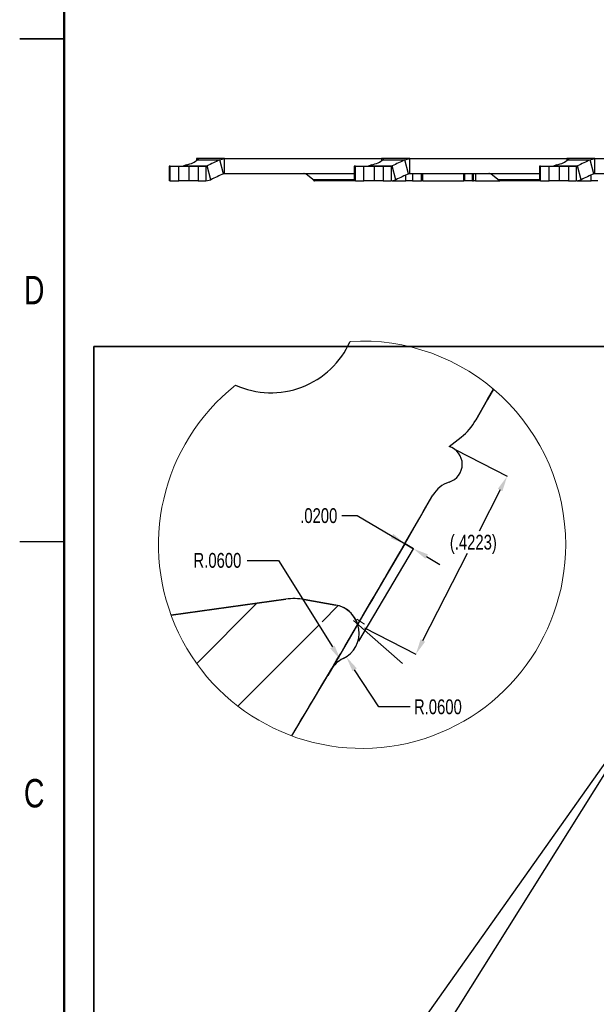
# Model space of a CAD drawing. Header units: inches. Extents: x -122 to 123, y -201 to 75.
# Tile 12 of 191: x -47.57 to -42.7, y 49.68 to 58. Entities that reach past the tile are written whole.
import ezdxf

# ---------------------------------------------------------------- set-up
doc = ezdxf.new("R2010")
doc.units = ezdxf.units.IN
doc.header["$MEASUREMENT"] = 0
doc.header["$PDSIZE"] = -1
doc.linetypes.add('CENTERX2', pattern=[0.8, 0.5, -0.1, 0.1, -0.1])
doc.layers.add('BOARDER_2', color=5, linetype='Continuous', lineweight=35)
doc.layers.add('DIMENSIONS', color=171, linetype='Continuous')
doc.styles.add('SLDTEXTSTYLE0', font='TXT', dxfattribs={"width": 0.75})
doc.dimstyles.new('SLDDIMSTYLE10', dxfattribs={"dimtxt": 0.125, "dimasz": 0.13, "dimexe": 0, "dimexo": 0.0625, "dimgap": 0.03125, "dimtad": 0, "dimtih": 1, "dimtoh": 1, "dimdec": 4, "dimlfac": 0.25, "dimrnd": 1e-09, "dimzin": 4, "dimdsep": 46, "dimtxsty": 'SLDTEXTSTYLE0', "dimsah": 1, "dimcen": 0, "dimadec": 0, "dimazin": 1, "dimtfac": 1, "dimtdec": 4, "dimtofl": 0, "dimtmove": 0, "dimatfit": 3, "dimfxl": 1, "dimfrac": 2, "dimtolj": 1, "dimtzin": 12, "dimarcsym": 0})
doc.dimstyles.new('SLDDIMSTYLE11', dxfattribs={"dimtxt": 0.125, "dimasz": 0.13, "dimexe": 0, "dimexo": 0.0625, "dimgap": 0.03125, "dimtad": 0, "dimtih": 1, "dimtoh": 1, "dimdec": 4, "dimlfac": 0.25, "dimrnd": 1e-09, "dimzin": 4, "dimdsep": 46, "dimtxsty": 'SLDTEXTSTYLE0', "dimsah": 1, "dimcen": 0.09, "dimadec": 0, "dimazin": 1, "dimtfac": 1, "dimtdec": 4, "dimtmove": 0, "dimatfit": 0, "dimfxl": 1, "dimfrac": 2, "dimtolj": 1, "dimtzin": 12, "dimarcsym": 0})
doc.dimstyles.new('SLDDIMSTYLE13', dxfattribs={"dimtxt": 0.125, "dimasz": 0.13, "dimexe": 0, "dimexo": 0.0625, "dimgap": 0.03125, "dimtad": 0, "dimtih": 1, "dimtoh": 1, "dimdec": 4, "dimlfac": 0.25, "dimrnd": 1e-09, "dimzin": 12, "dimdsep": 46, "dimtxsty": 'SLDTEXTSTYLE0', "dimsah": 1, "dimcen": 0.09, "dimadec": 0, "dimazin": 3, "dimtfac": 1, "dimtdec": 4, "dimtofl": 0, "dimtmove": 0, "dimatfit": 3, "dimfxl": 1, "dimfrac": 2, "dimtolj": 1, "dimtzin": 12, "dimarcsym": 0})
doc.dimstyles.new('SLDDIMSTYLE9', dxfattribs={"dimtxt": 0.18, "dimasz": 0.13, "dimexe": 0, "dimexo": 0.0625, "dimgap": 0, "dimtad": 0, "dimtih": 1, "dimtoh": 1, "dimdec": 0, "dimrnd": 1e-09, "dimzin": 0, "dimdsep": 46, "dimtxsty": 'Standard', "dimsah": 1, "dimcen": 0.09, "dimadec": 0, "dimazin": 0, "dimtfac": 0.13, "dimtdec": 0, "dimtofl": 0, "dimtmove": 0, "dimatfit": 3, "dimfxl": 1, "dimfrac": 2, "dimtolj": 1, "dimtzin": 0, "dimarcsym": 0})

# ---------------------------------------------------------------- blocks, each defined once
blk = doc.blocks.new('SW_HATCH_16')
at = {"color": 0, "linetype": 'Continuous', "lineweight": 18}
for p, q in [((0, 0), (-0.509, -0.509)), ((0.687, -0.0201), (0.5513, -0.1558)), ((0.5225, -0.1846), (-0.1615, -0.8686))]:
    blk.add_line(p, q, dxfattribs=at)
blk = doc.blocks.new('_D_40')
at = {"layer": 'Defpoints', "color": 0}
for p in [(-43.9417, 54.3948), (-44.7134, 52.892), (-44.2229, 52.6402), (-44.2229, 52.6402)]:
    blk.add_point(p, dxfattribs=at)
at = {"layer": 'DIMENSIONS', "color": 0, "lineweight": -2}
for p, q in [((-43.8861, 54.3663), (-43.4512, 54.1429)), ((-43.5106, 54.0273), (-43.6889, 53.6801)), ((-44.1636, 52.7558), (-43.7852, 53.4926)), ((-44.6578, 52.8635), (-44.2229, 52.6402))]:
    blk.add_line(p, q, dxfattribs=at)
at = {"layer": 'DIMENSIONS', "color": 0}
for points in [[(-43.4914, 54.0174), (-43.5299, 54.0372), (-43.4512, 54.1429)], [(-44.1828, 52.7657), (-44.1443, 52.7459), (-44.2229, 52.6402)]]:
    blk.add_solid(points, dxfattribs=at)
at = {"layer": 'DIMENSIONS', "color": 0, "insert": (-43.7371, 53.6488), "char_height": 0.125, "attachment_point": 2, "style": 'SLDTEXTSTYLE0'}
blk.add_mtext('\\A1;(.4223)', dxfattribs=at)
blk = doc.blocks.new('_D_41')
at = {"layer": 'Defpoints', "color": 0}
for p in [(-44.8594, 52.591), (-44.7327, 52.3871)]:
    blk.add_point(p, dxfattribs=at)
at = {"layer": 'DIMENSIONS', "color": 0, "lineweight": -2}
for p, q in [((-45.6489, 53.4329), (-45.3827, 53.4329)), ((-45.3827, 53.4329), (-44.928, 52.7014))]:
    blk.add_line(p, q, dxfattribs=at)
at = {"layer": 'DIMENSIONS', "color": 0}
blk.add_solid([(-44.9464, 52.6899), (-44.9096, 52.7128), (-44.8594, 52.591)], dxfattribs=at)
at = {"layer": 'DIMENSIONS', "color": 0, "insert": (-46.102, 53.4954), "char_height": 0.125, "attachment_point": 1, "style": 'SLDTEXTSTYLE0'}
blk.add_mtext('\\A1;R.0600', dxfattribs=at)
blk = doc.blocks.new('_D_42')
at = {"layer": 'Defpoints', "color": 0}
for p in [(-44.9421, 52.8191), (-44.8111, 52.618)]:
    blk.add_point(p, dxfattribs=at)
at = {"layer": 'DIMENSIONS', "color": 0, "lineweight": -2}
for p, q in [((-44.5363, 52.1962), (-44.7401, 52.509)), ((-44.27, 52.1962), (-44.5363, 52.1962))]:
    blk.add_line(p, q, dxfattribs=at)
at = {"layer": 'DIMENSIONS', "color": 0}
blk.add_solid([(-44.7219, 52.5209), (-44.7582, 52.4972), (-44.8111, 52.618)], dxfattribs=at)
at = {"layer": 'DIMENSIONS', "color": 0, "insert": (-44.2388, 52.2587), "char_height": 0.125, "attachment_point": 1, "style": 'SLDTEXTSTYLE0'}
blk.add_mtext('\\A1;R.0600', dxfattribs=at)
blk = doc.blocks.new('_D_43')
at = {"layer": 'Defpoints', "color": 0}
for p in [(-44.2436, 53.5311), (-44.2436, 53.5311), (-44.8042, 52.7378), (-44.7353, 52.6971)]:
    blk.add_point(p, dxfattribs=at)
at = {"layer": 'DIMENSIONS', "color": 0, "lineweight": -2}
for p, q in [((-44.8482, 53.8109), (-44.7182, 53.8109)), ((-44.7182, 53.8109), (-44.3125, 53.5717)), ((-44.7725, 52.7916), (-44.3125, 53.5717)), ((-44.3125, 53.5717), (-44.2436, 53.5311)), ((-44.2436, 53.5311), (-44.3125, 53.5717)), ((-44.7036, 52.751), (-44.2436, 53.5311)), ((-44.1316, 53.465), (-44.0196, 53.399))]:
    blk.add_line(p, q, dxfattribs=at)
at = {"layer": 'DIMENSIONS', "color": 0}
for points in [[(-44.4355, 53.6191), (-44.4135, 53.6564), (-44.3125, 53.5717)], [(-44.1206, 53.4837), (-44.1426, 53.4464), (-44.2436, 53.5311)]]:
    blk.add_solid(points, dxfattribs=at)
at = {"layer": 'DIMENSIONS', "color": 0, "insert": (-45.0435, 53.8734), "char_height": 0.125, "attachment_point": 2, "style": 'SLDTEXTSTYLE0'}
blk.add_mtext('\\A1;.0200', dxfattribs=at)

msp = doc.modelspace()

# ---------------------------------------------------------------- linework, layer by layer
at = {"color": 7, "linetype": 'Continuous', "lineweight": 50}
msp.add_line((-47.19604, 41.33823), (-47.19604, 74.33823), dxfattribs=at)
at = {"color": 7, "linetype": 'Continuous', "lineweight": 25}
for p, q in [((-47.57108, 57.83823), (-47.196, 57.83823)), ((-47.19604, 57.83823), (-47.57104, 57.83823)), ((-46.07741, 56.82651), (-46.07741, 56.80834)), ((-46.07741, 56.82651), (-46.07741, 56.80834)), ((-46.07308, 56.82651), (-46.07741, 56.82651)), ((-46.07308, 56.82651), (-46.07741, 56.82651)), ((-46.06251, 56.82651), (-46.07308, 56.82651)), ((-46.06251, 56.82651), (-46.07308, 56.82651)), ((-46.07308, 56.81152), (-46.07308, 56.82651)), ((-46.07308, 56.81152), (-46.07308, 56.82651)), ((-46.06812, 56.81571), (-45.88041, 56.81571)), ((-46.06812, 56.81571), (-45.88041, 56.81571)), ((-46.06001, 56.82633), (-46.06251, 56.82651)), ((-45.83976, 56.82651), (-46.06251, 56.82651)), ((-46.06001, 56.82633), (-46.06251, 56.82651)), ((-45.83976, 56.82651), (-46.06251, 56.82651)), ((-45.90416, 56.827), (-45.90416, 56.82651)), ((-45.90416, 56.827), (-45.90416, 56.82651)), ((-45.88319, 56.82651), (-45.88319, 56.827)), ((-45.88319, 56.82651), (-45.88319, 56.827)), ((-45.88041, 56.81571), (-45.83976, 56.82651)), ((-45.88041, 56.81571), (-45.83976, 56.82651)), ((-45.8492, 56.69907), (-45.88041, 56.81571)), ((-45.8492, 56.69907), (-45.88041, 56.81571)), ((-45.86272, 56.82651), (-45.86272, 56.827)), ((-45.86272, 56.82651), (-45.86272, 56.827)), ((-45.83976, 56.70053), (-45.83976, 56.82651)), ((-45.83976, 56.82651), (-44.51241, 56.82651)), ((-45.83976, 56.70053), (-45.83976, 56.82651)), ((-45.83976, 56.82651), (-44.51241, 56.82651)), ((-45.79763, 56.827), (-45.79763, 56.82651)), ((-45.79763, 56.827), (-45.79763, 56.82651)), ((-45.77952, 56.82651), (-45.77952, 56.827)), ((-45.77952, 56.82651), (-45.77952, 56.827)), ((-45.59879, 56.827), (-45.59879, 56.82651)), ((-45.59879, 56.827), (-45.59879, 56.82651)), ((-45.58246, 56.827), (-45.58246, 56.82651)), ((-45.58246, 56.827), (-45.58246, 56.82651)), ((-45.459, 56.827), (-45.459, 56.82651)), ((-45.459, 56.827), (-45.459, 56.82651)), ((-45.45066, 56.827), (-45.45066, 56.82651)), ((-45.45066, 56.827), (-45.45066, 56.82651)), ((-45.40611, 56.82651), (-45.40611, 56.827)), ((-45.40611, 56.82651), (-45.40611, 56.827)), ((-45.39776, 56.82651), (-45.39776, 56.827)), ((-45.39776, 56.82651), (-45.39776, 56.827)), ((-45.2977, 56.82704), (-45.2977, 56.82651)), ((-45.2977, 56.82704), (-45.2977, 56.82651)), ((-45.27874, 56.827), (-45.27874, 56.82651)), ((-45.27874, 56.827), (-45.27874, 56.82651)), ((-45.25742, 56.82651), (-45.25742, 56.827)), ((-45.25742, 56.82651), (-45.25742, 56.827)), ((-45.23609, 56.82651), (-45.23609, 56.827)), ((-45.23609, 56.82651), (-45.23609, 56.827)), ((-45.14376, 56.827), (-45.14376, 56.82651)), ((-45.14376, 56.827), (-45.14376, 56.82651)), ((-45.13503, 56.827), (-45.13503, 56.82651)), ((-45.13503, 56.827), (-45.13503, 56.82651)), ((-45.08971, 56.827), (-45.08971, 56.82651)), ((-45.08971, 56.827), (-45.08971, 56.82651)), ((-45.08071, 56.827), (-45.08071, 56.82651)), ((-45.08071, 56.827), (-45.08071, 56.82651)), ((-45.0519, 56.82651), (-45.0519, 56.827)), ((-45.0519, 56.82651), (-45.0519, 56.827)), ((-45.04232, 56.82651), (-45.04232, 56.827)), ((-45.04232, 56.82651), (-45.04232, 56.827)), ((-45.02872, 56.82651), (-45.02872, 56.827)), ((-45.02872, 56.82651), (-45.02872, 56.827)), ((-45.01986, 56.82651), (-45.01986, 56.827)), ((-45.01986, 56.82651), (-45.01986, 56.827)), ((-44.51241, 56.82651), (-44.51241, 56.80834)), ((-44.51241, 56.82651), (-44.51241, 56.80834)), ((-44.50808, 56.82651), (-44.51241, 56.82651)), ((-44.50808, 56.82651), (-44.51241, 56.82651)), ((-44.49751, 56.82651), (-44.50808, 56.82651)), ((-44.49751, 56.82651), (-44.50808, 56.82651)), ((-44.50808, 56.81152), (-44.50808, 56.82651)), ((-44.50808, 56.81152), (-44.50808, 56.82651)), ((-44.50312, 56.81571), (-44.31541, 56.81571)), ((-44.50312, 56.81571), (-44.31541, 56.81571)), ((-44.49501, 56.82633), (-44.49751, 56.82651)), ((-44.27476, 56.82651), (-44.49751, 56.82651)), ((-44.49501, 56.82633), (-44.49751, 56.82651)), ((-44.27476, 56.82651), (-44.49751, 56.82651)), ((-44.33916, 56.827), (-44.33916, 56.82651)), ((-44.33916, 56.827), (-44.33916, 56.82651)), ((-44.31819, 56.82651), (-44.31819, 56.827)), ((-44.31819, 56.82651), (-44.31819, 56.827)), ((-44.31541, 56.81571), (-44.27476, 56.82651)), ((-44.31541, 56.81571), (-44.27476, 56.82651)), ((-44.2842, 56.69907), (-44.31541, 56.81571)), ((-44.2842, 56.69907), (-44.31541, 56.81571)), ((-44.29772, 56.82651), (-44.29772, 56.827)), ((-44.29772, 56.82651), (-44.29772, 56.827)), ((-44.27476, 56.70053), (-44.27476, 56.82651)), ((-44.27476, 56.82651), (-42.94741, 56.82651)), ((-44.27476, 56.70053), (-44.27476, 56.82651)), ((-44.27476, 56.82651), (-42.94741, 56.82651)), ((-44.23263, 56.827), (-44.23263, 56.82651)), ((-44.23263, 56.827), (-44.23263, 56.82651)), ((-44.21452, 56.82651), (-44.21452, 56.827)), ((-44.21452, 56.82651), (-44.21452, 56.827)), ((-44.03379, 56.827), (-44.03379, 56.82651)), ((-44.03379, 56.827), (-44.03379, 56.82651)), ((-44.01746, 56.827), (-44.01746, 56.82651)), ((-44.01746, 56.827), (-44.01746, 56.82651)), ((-43.894, 56.827), (-43.894, 56.82651)), ((-43.894, 56.827), (-43.894, 56.82651)), ((-43.88566, 56.827), (-43.88566, 56.82651)), ((-43.88566, 56.827), (-43.88566, 56.82651)), ((-43.84111, 56.82651), (-43.84111, 56.827)), ((-43.84111, 56.82651), (-43.84111, 56.827)), ((-43.83276, 56.82651), (-43.83276, 56.827)), ((-43.83276, 56.82651), (-43.83276, 56.827)), ((-43.7327, 56.82704), (-43.7327, 56.82651)), ((-43.7327, 56.82704), (-43.7327, 56.82651)), ((-43.71374, 56.827), (-43.71374, 56.82651)), ((-43.71374, 56.827), (-43.71374, 56.82651)), ((-43.69242, 56.82651), (-43.69242, 56.827)), ((-43.69242, 56.82651), (-43.69242, 56.827)), ((-43.67109, 56.82651), (-43.67109, 56.827)), ((-43.67109, 56.82651), (-43.67109, 56.827)), ((-43.57876, 56.827), (-43.57876, 56.82651)), ((-43.57876, 56.827), (-43.57876, 56.82651)), ((-43.57003, 56.827), (-43.57003, 56.82651)), ((-43.57003, 56.827), (-43.57003, 56.82651)), ((-43.52471, 56.827), (-43.52471, 56.82651)), ((-43.52471, 56.827), (-43.52471, 56.82651)), ((-43.51571, 56.827), (-43.51571, 56.82651)), ((-43.51571, 56.827), (-43.51571, 56.82651)), ((-43.4869, 56.82651), (-43.4869, 56.827)), ((-43.4869, 56.82651), (-43.4869, 56.827)), ((-43.47732, 56.82651), (-43.47732, 56.827)), ((-43.47732, 56.82651), (-43.47732, 56.827)), ((-43.46372, 56.82651), (-43.46372, 56.827)), ((-43.46372, 56.82651), (-43.46372, 56.827)), ((-43.45486, 56.82651), (-43.45486, 56.827)), ((-43.45486, 56.82651), (-43.45486, 56.827)), ((-42.94741, 56.82651), (-42.94741, 56.80834)), ((-42.94741, 56.82651), (-42.94741, 56.80834)), ((-42.94308, 56.82651), (-42.94741, 56.82651)), ((-42.94308, 56.82651), (-42.94741, 56.82651)), ((-42.93251, 56.82651), (-42.94308, 56.82651)), ((-42.93251, 56.82651), (-42.94308, 56.82651)), ((-42.94308, 56.81152), (-42.94308, 56.82651)), ((-42.94308, 56.81152), (-42.94308, 56.82651)), ((-42.93812, 56.81571), (-42.75041, 56.81571)), ((-42.93812, 56.81571), (-42.75041, 56.81571)), ((-42.93001, 56.82633), (-42.93251, 56.82651)), ((-42.70976, 56.82651), (-42.93251, 56.82651)), ((-42.93001, 56.82633), (-42.93251, 56.82651)), ((-42.70976, 56.82651), (-42.93251, 56.82651)), ((-42.77416, 56.827), (-42.77416, 56.82651)), ((-42.77416, 56.827), (-42.77416, 56.82651)), ((-42.75319, 56.82651), (-42.75319, 56.827)), ((-42.75319, 56.82651), (-42.75319, 56.827)), ((-42.75041, 56.81571), (-42.70976, 56.82651)), ((-42.75041, 56.81571), (-42.70976, 56.82651)), ((-42.7192, 56.69907), (-42.75041, 56.81571)), ((-42.7192, 56.69907), (-42.75041, 56.81571)), ((-42.73272, 56.82651), (-42.73272, 56.827)), ((-42.73272, 56.82651), (-42.73272, 56.827)), ((-42.70976, 56.70053), (-42.70976, 56.82651)), ((-42.70976, 56.82651), (-41.38241, 56.82651)), ((-42.70976, 56.70053), (-42.70976, 56.82651)), ((-42.70976, 56.82651), (-41.38241, 56.82651)), ((-46.30909, 56.7635), (-46.30909, 56.63752)), ((-46.30909, 56.7635), (-46.30909, 56.63752)), ((-46.29876, 56.7635), (-46.30909, 56.7635)), ((-46.29876, 56.7635), (-46.30909, 56.7635)), ((-46.29876, 56.63752), (-46.29876, 56.7635)), ((-46.29876, 56.7635), (-46.22675, 56.7635)), ((-46.29876, 56.63752), (-46.29876, 56.7635)), ((-46.29876, 56.7635), (-46.22675, 56.7635)), ((-46.22675, 56.63752), (-46.22675, 56.7635)), ((-46.22675, 56.7635), (-46.1386, 56.7635)), ((-46.22675, 56.63752), (-46.22675, 56.7635)), ((-46.22675, 56.7635), (-46.1386, 56.7635)), ((-46.18496, 56.76496), (-46.18868, 56.76363)), ((-46.18496, 56.76496), (-46.18868, 56.76363)), ((-46.18496, 56.76496), (-45.98736, 56.76496)), ((-46.18496, 56.76496), (-45.98736, 56.76496)), ((-46.1386, 56.63752), (-46.1386, 56.7635)), ((-46.1386, 56.7635), (-46.06334, 56.7635)), ((-46.1386, 56.63752), (-46.1386, 56.7635)), ((-46.1386, 56.7635), (-46.06334, 56.7635)), ((-46.06334, 56.7635), (-46.06334, 56.63752)), ((-46.06334, 56.7635), (-45.99665, 56.7635)), ((-46.06334, 56.7635), (-46.06334, 56.63752)), ((-46.06334, 56.7635), (-45.99665, 56.7635)), ((-45.99665, 56.7635), (-45.98736, 56.76496)), ((-45.99665, 56.7635), (-45.98736, 56.76496)), ((-45.99665, 56.7635), (-45.99665, 56.63752)), ((-45.99665, 56.7635), (-45.99665, 56.63752)), ((-45.95615, 56.64831), (-45.98736, 56.76496)), ((-45.95615, 56.64831), (-45.98736, 56.76496)), ((-44.74409, 56.7635), (-44.74409, 56.63752)), ((-44.74409, 56.7635), (-44.74409, 56.63752)), ((-44.73376, 56.7635), (-44.74409, 56.7635)), ((-44.73376, 56.7635), (-44.74409, 56.7635)), ((-44.73376, 56.63752), (-44.73376, 56.7635)), ((-44.73376, 56.7635), (-44.66175, 56.7635)), ((-44.73376, 56.63752), (-44.73376, 56.7635)), ((-44.73376, 56.7635), (-44.66175, 56.7635)), ((-44.66175, 56.63752), (-44.66175, 56.7635)), ((-44.66175, 56.7635), (-44.5736, 56.7635)), ((-44.66175, 56.63752), (-44.66175, 56.7635)), ((-44.66175, 56.7635), (-44.5736, 56.7635)), ((-44.61996, 56.76496), (-44.62368, 56.76363)), ((-44.61996, 56.76496), (-44.62368, 56.76363)), ((-44.61996, 56.76496), (-44.42236, 56.76496)), ((-44.61996, 56.76496), (-44.42236, 56.76496)), ((-44.5736, 56.63752), (-44.5736, 56.7635)), ((-44.5736, 56.7635), (-44.49834, 56.7635)), ((-44.5736, 56.63752), (-44.5736, 56.7635)), ((-44.5736, 56.7635), (-44.49834, 56.7635)), ((-44.49834, 56.7635), (-44.49834, 56.63752)), ((-44.49834, 56.7635), (-44.43165, 56.7635)), ((-44.49834, 56.7635), (-44.49834, 56.63752)), ((-44.49834, 56.7635), (-44.43165, 56.7635)), ((-44.43165, 56.7635), (-44.42236, 56.76496)), ((-44.43165, 56.7635), (-44.42236, 56.76496)), ((-44.43165, 56.7635), (-44.43165, 56.63752)), ((-44.43165, 56.7635), (-44.43165, 56.63752)), ((-44.39115, 56.64831), (-44.42236, 56.76496)), ((-44.39115, 56.64831), (-44.42236, 56.76496)), ((-43.17909, 56.7635), (-43.17909, 56.63752)), ((-43.17909, 56.7635), (-43.17909, 56.63752)), ((-43.16876, 56.7635), (-43.17909, 56.7635)), ((-43.16876, 56.7635), (-43.17909, 56.7635)), ((-43.16876, 56.63752), (-43.16876, 56.7635)), ((-43.16876, 56.7635), (-43.09675, 56.7635)), ((-43.16876, 56.63752), (-43.16876, 56.7635)), ((-43.16876, 56.7635), (-43.09675, 56.7635)), ((-43.09675, 56.63752), (-43.09675, 56.7635)), ((-43.09675, 56.7635), (-43.0086, 56.7635)), ((-43.09675, 56.63752), (-43.09675, 56.7635)), ((-43.09675, 56.7635), (-43.0086, 56.7635)), ((-43.05496, 56.76496), (-43.05868, 56.76363)), ((-43.05496, 56.76496), (-43.05868, 56.76363)), ((-43.05496, 56.76496), (-42.85736, 56.76496)), ((-43.05496, 56.76496), (-42.85736, 56.76496)), ((-43.0086, 56.63752), (-43.0086, 56.7635)), ((-43.0086, 56.7635), (-42.93334, 56.7635)), ((-43.0086, 56.63752), (-43.0086, 56.7635)), ((-43.0086, 56.7635), (-42.93334, 56.7635)), ((-42.93334, 56.7635), (-42.93334, 56.63752)), ((-42.93334, 56.7635), (-42.86665, 56.7635)), ((-42.93334, 56.7635), (-42.93334, 56.63752)), ((-42.93334, 56.7635), (-42.86665, 56.7635)), ((-42.86665, 56.7635), (-42.85736, 56.76496)), ((-42.86665, 56.7635), (-42.85736, 56.76496)), ((-42.86665, 56.7635), (-42.86665, 56.63752)), ((-42.86665, 56.7635), (-42.86665, 56.63752)), ((-42.82615, 56.64831), (-42.85736, 56.76496)), ((-42.82615, 56.64831), (-42.85736, 56.76496)), ((-46.29876, 56.63752), (-46.30909, 56.63752)), ((-46.29876, 56.63752), (-46.30909, 56.63752)), ((-46.29876, 56.63752), (-46.22675, 56.63752)), ((-46.29876, 56.63752), (-46.22675, 56.63752)), ((-46.1386, 56.63752), (-46.22675, 56.63752)), ((-46.1386, 56.63752), (-46.22675, 56.63752)), ((-46.06334, 56.63752), (-46.1386, 56.63752)), ((-46.06334, 56.63752), (-46.1386, 56.63752)), ((-46.06334, 56.63752), (-45.99665, 56.63752)), ((-46.06334, 56.63752), (-45.99665, 56.63752)), ((-45.99665, 56.63752), (-45.95615, 56.64831)), ((-45.99665, 56.63752), (-45.95615, 56.64831)), ((-45.8492, 56.69907), (-45.83976, 56.70053)), ((-45.8492, 56.69907), (-45.83976, 56.70053)), ((-45.83976, 56.70053), (-44.74409, 56.70053)), ((-45.83976, 56.70053), (-44.74409, 56.70053)), ((-45.04747, 56.69868), (-45.16278, 56.69868)), ((-45.04747, 56.69868), (-45.16278, 56.69868)), ((-45.09469, 56.65119), (-45.15293, 56.69647)), ((-45.09469, 56.65119), (-45.15293, 56.69647)), ((-45.09469, 56.65119), (-44.74409, 56.65119)), ((-45.09469, 56.65119), (-44.74409, 56.65119)), ((-44.74409, 56.63754), (-45.07826, 56.63754)), ((-44.74409, 56.63754), (-45.07826, 56.63754)), ((-45.04747, 56.70053), (-45.04747, 56.69659)), ((-45.04747, 56.70053), (-45.04747, 56.69659)), ((-44.74409, 56.69659), (-45.04747, 56.69659)), ((-44.74409, 56.69659), (-45.04747, 56.69659)), ((-44.73376, 56.63752), (-44.74409, 56.63752)), ((-44.73376, 56.63752), (-44.74409, 56.63752)), ((-44.73376, 56.63752), (-44.66175, 56.63752)), ((-44.73376, 56.63752), (-44.66175, 56.63752)), ((-44.5736, 56.63752), (-44.66175, 56.63752)), ((-44.5736, 56.63752), (-44.66175, 56.63752)), ((-44.49834, 56.63752), (-44.5736, 56.63752)), ((-44.49834, 56.63752), (-44.5736, 56.63752)), ((-44.49834, 56.63752), (-44.43165, 56.63752)), ((-44.49834, 56.63752), (-44.43165, 56.63752)), ((-44.43165, 56.63752), (-44.39115, 56.64831)), ((-44.43165, 56.63752), (-44.39115, 56.64831)), ((-44.42428, 56.63754), (-44.30709, 56.63754)), ((-44.42428, 56.63754), (-44.30709, 56.63754)), ((-44.30709, 56.63754), (-44.30709, 56.68824)), ((-44.30709, 56.63754), (-44.30709, 56.68824)), ((-44.25066, 56.63754), (-44.30709, 56.63754)), ((-44.25066, 56.63754), (-44.30709, 56.63754)), ((-44.2842, 56.69907), (-44.27476, 56.70053)), ((-44.2842, 56.69907), (-44.27476, 56.70053)), ((-44.27476, 56.70053), (-43.17909, 56.70053)), ((-44.27476, 56.70053), (-43.17909, 56.70053)), ((-44.25066, 56.70053), (-44.25066, 56.63754)), ((-44.25066, 56.70053), (-44.25066, 56.63754)), ((-44.25066, 56.63754), (-44.17404, 56.63754)), ((-44.25066, 56.63754), (-44.17404, 56.63754)), ((-44.17404, 56.63754), (-44.17404, 56.70053)), ((-44.17404, 56.63754), (-44.17404, 56.70053)), ((-44.16424, 56.63754), (-44.17404, 56.63754)), ((-44.16424, 56.63754), (-44.17404, 56.63754)), ((-44.16424, 56.63754), (-44.16424, 56.70053)), ((-44.16424, 56.63754), (-44.16424, 56.70053)), ((-44.16424, 56.63754), (-43.81801, 56.63754)), ((-44.16424, 56.63754), (-43.81801, 56.63754)), ((-43.81801, 56.63754), (-43.81801, 56.70053)), ((-43.81801, 56.63754), (-43.81801, 56.70053)), ((-43.80825, 56.63754), (-43.81801, 56.63754)), ((-43.80825, 56.63754), (-43.81801, 56.63754)), ((-43.80825, 56.63754), (-43.80825, 56.70053)), ((-43.80825, 56.63754), (-43.80825, 56.70053)), ((-43.74328, 56.63754), (-43.80825, 56.63754)), ((-43.74328, 56.63754), (-43.80825, 56.63754)), ((-43.74328, 56.63754), (-43.74328, 56.70053)), ((-43.74328, 56.63754), (-43.74328, 56.70053)), ((-43.74328, 56.63754), (-43.73595, 56.63754)), ((-43.74328, 56.63754), (-43.73595, 56.63754)), ((-43.73595, 56.63754), (-43.73595, 56.70053)), ((-43.73595, 56.63754), (-43.73595, 56.70053)), ((-43.71878, 56.63754), (-43.73595, 56.63754)), ((-43.71878, 56.63754), (-43.73595, 56.63754)), ((-43.71878, 56.70053), (-43.71878, 56.63754)), ((-43.71878, 56.70053), (-43.71878, 56.63754)), ((-43.71878, 56.63754), (-43.51326, 56.63754)), ((-43.71878, 56.63754), (-43.51326, 56.63754)), ((-43.48247, 56.69868), (-43.59778, 56.69868)), ((-43.48247, 56.69868), (-43.59778, 56.69868)), ((-43.52969, 56.65119), (-43.58793, 56.69647)), ((-43.52969, 56.65119), (-43.58793, 56.69647)), ((-43.52969, 56.65119), (-43.17909, 56.65119)), ((-43.52969, 56.65119), (-43.17909, 56.65119)), ((-43.17909, 56.63754), (-43.51326, 56.63754)), ((-43.17909, 56.63754), (-43.51326, 56.63754)), ((-43.48247, 56.70053), (-43.48247, 56.69659)), ((-43.48247, 56.70053), (-43.48247, 56.69659)), ((-43.17909, 56.69659), (-43.48247, 56.69659)), ((-43.17909, 56.69659), (-43.48247, 56.69659)), ((-43.16876, 56.63752), (-43.17909, 56.63752)), ((-43.16876, 56.63752), (-43.17909, 56.63752)), ((-43.16876, 56.63752), (-43.09675, 56.63752)), ((-43.16876, 56.63752), (-43.09675, 56.63752)), ((-43.0086, 56.63752), (-43.09675, 56.63752)), ((-43.0086, 56.63752), (-43.09675, 56.63752)), ((-42.93334, 56.63752), (-43.0086, 56.63752)), ((-42.93334, 56.63752), (-43.0086, 56.63752)), ((-42.93334, 56.63752), (-42.86665, 56.63752)), ((-42.93334, 56.63752), (-42.86665, 56.63752)), ((-42.86665, 56.63752), (-42.82615, 56.64831)), ((-42.86665, 56.63752), (-42.82615, 56.64831)), ((-42.85928, 56.63754), (-42.74209, 56.63754)), ((-42.85928, 56.63754), (-42.74209, 56.63754)), ((-42.74209, 56.63754), (-42.74209, 56.68824)), ((-42.74209, 56.63754), (-42.74209, 56.68824)), ((-42.68566, 56.63754), (-42.74209, 56.63754)), ((-42.68566, 56.63754), (-42.74209, 56.63754)), ((-42.7192, 56.69907), (-42.70976, 56.70053)), ((-42.7192, 56.69907), (-42.70976, 56.70053)), ((-42.70976, 56.70053), (-41.61409, 56.70053)), ((-42.70976, 56.70053), (-41.61409, 56.70053)), ((-43.94173, 54.39481), (-43.83924, 54.47477)), ((-43.94173, 54.39481), (-43.83924, 54.47477)), ((-43.94173, 54.39481), (-43.83924, 54.47477)), ((-47.19604, 53.58823), (-47.57104, 53.58823)), ((-46.29122, 52.96872), (-45.3221, 53.10492)), ((-45.3221, 53.10492), (-46.29122, 52.96872)), ((-45.16569, 53.10219), (-44.90039, 53.05541)), ((-44.90039, 53.05541), (-45.16569, 53.10219))]:
    msp.add_line(p, q, dxfattribs=at)
at = {"color": 18, "linetype": 'Continuous', "lineweight": 0, "true_color": 0x000000}
for p, q in [((-44.17879, 53.81143), (-44.96477, 52.45979)), ((-44.74979, 52.9238), (-44.33693, 52.56302))]:
    msp.add_line(p, q, dxfattribs=at)
at = {"color": 7, "linetype": 'CENTERX2', "lineweight": 18}
msp.add_line((-44.65557, 52.89259), (-44.72234, 52.93666), dxfattribs=at)
at = {"color": 7, "linetype": 'Continuous', "lineweight": 25, "flags": 128}
for points in [[(-43.71714, 54.61616), (-43.61709, 54.79264), (-43.56775, 54.87998)], [(-43.56775, 54.87998), (-43.61709, 54.79264), (-43.71714, 54.61616)], [(-43.56775, 54.87998), (-43.61709, 54.79264), (-43.71714, 54.61616)], [(-45.27221, 51.95056), (-45.2468, 51.99281), (-44.9392, 52.50943)]]:
    msp.add_lwpolyline(points, dxfattribs=at)
at = {"color": 7, "linetype": 'Continuous', "lineweight": 25}
for centre, radius, start, end in [((-26.78732, 16.44404), 44.65891, 115.31101, 115.462891), ((-26.78732, 16.44404), 44.65891, 115.31101, 115.462891), ((-25.22232, 16.44404), 44.65891, 115.31101, 115.462891), ((-25.22232, 16.44404), 44.65891, 115.31101, 115.462891), ((-23.65732, 16.44404), 44.65891, 115.31101, 115.462891), ((-23.65732, 16.44404), 44.65891, 115.31101, 115.462891), ((-46.19018, 56.77203), 0.00853, 270.017726, 280.105556), ((-46.19018, 56.77203), 0.00853, 270.017726, 280.105556), ((-44.62518, 56.77203), 0.00853, 270.017726, 280.105556), ((-44.62518, 56.77203), 0.00853, 270.017726, 280.105556), ((-43.06018, 56.77203), 0.00853, 270.017726, 280.105556), ((-43.06018, 56.77203), 0.00853, 270.017726, 280.105556), ((-26.75611, 16.32739), 44.65891, 115.31101, 115.462891), ((-26.75611, 16.32739), 44.65891, 115.31101, 115.462891), ((-25.19111, 16.32739), 44.65891, 115.31101, 115.462891), ((-25.19111, 16.32739), 44.65891, 115.31101, 115.462891), ((-23.62611, 16.32739), 44.65891, 115.31101, 115.462891), ((-23.62611, 16.32739), 44.65891, 115.31101, 115.462891), ((-45.4473, 55.58156), 0.73313, 245.864908, 335.933067), ((-44.13455, 54.85323), 0.48004, 307.964544, 330.404917), ((-44.13455, 54.85323), 0.48004, 307.964544, 330.404917), ((-44.13455, 54.85323), 0.48004, 307.964544, 330.404917), ((-43.98803, 54.24429), 0.15748, 287.241072, 72.900117), ((-43.98803, 54.24429), 0.15748, 287.241072, 72.900117), ((-43.98803, 54.24429), 0.15748, 287.241072, 72.900117), ((-43.87021, 53.86467), 0.24, 107.242739, 150.093643), ((-43.87021, 53.86467), 0.24, 107.242739, 150.093643), ((-43.87021, 53.86467), 0.24, 107.242739, 150.093643), ((-157.65458, 119.30206), 131.01904, 329.0654529, 330.096797), ((-157.65458, 119.30206), 131.01904, 329.0654529, 330.096797), ((-159.5292, 120.38795), 133.18544, 329.5503151, 330.0938908), ((-45.25252, 52.60988), 0.49991, 79.998421, 98.001432), ((-45.25252, 52.60988), 0.49991, 79.998421, 98.001432), ((-44.94206, 52.81906), 0.23999, 17.700418, 80.001496), ((-44.94206, 52.81905), 0.24, 295.859213, 79.999875), ((-44.73269, 52.3871), 0.24003, 115.861789, 149.358283)]:
    msp.add_arc(centre, radius, start, end, dxfattribs=at)
at = {"color": 7, "linetype": 'Continuous', "lineweight": 18}
for centre, radius, start, end in [((-44.67729, 53.56499), 1.72054, 359.999749, 93.352662), ((-44.67729, 53.56498), 1.72055, 128.445196, 0.000031)]:
    msp.add_arc(centre, radius, start, end, dxfattribs=at)
at = {"color": 7, "linetype": 'Continuous', "lineweight": 25}
for centre, major_axis, ratio, start_param, end_param in [((-46.15732, 56.80466), (0.09808, 0.02878), 0.285692, 4.5608864, 5.7631473), ((-46.15732, 56.80466), (0.09808, 0.02878), 0.285692, 4.5608864, 5.7631473), ((-44.59232, 56.80466), (0.09808, 0.02878), 0.285692, 4.5608864, 5.7631473), ((-44.59232, 56.80466), (0.09808, 0.02878), 0.285692, 4.5608864, 5.7631473), ((-43.02732, 56.80466), (0.09808, 0.02878), 0.285692, 4.5608864, 5.7631473), ((-43.02732, 56.80466), (0.09808, 0.02878), 0.285692, 4.5608864, 5.7631473), ((-46.16603, 56.76285), (0.0299, 0.00877), 0.285692, 1.4192937, 2.1700403), ((-46.16603, 56.76285), (0.0299, 0.00877), 0.285692, 1.4192937, 2.1700403), ((-44.60103, 56.76285), (0.0299, 0.00877), 0.285692, 1.4192937, 2.1700403), ((-44.60103, 56.76285), (0.0299, 0.00877), 0.285692, 1.4192937, 2.1700403), ((-43.03603, 56.76285), (0.0299, 0.00877), 0.285692, 1.4192937, 2.1700403), ((-43.03603, 56.76285), (0.0299, 0.00877), 0.285692, 1.4192937, 2.1700403), ((-45.17024, 56.68084), (0, 0.01969), 0.546337, 5.9678486, 6.2831853), ((-45.17024, 56.68084), (0, 0.01969), 0.546337, 5.9678486, 6.2831853), ((-45.09327, 56.78321), (-0.04152, 0.14437), 0.4671074, 2.5717303, 2.5992331), ((-45.09327, 56.78321), (-0.04152, 0.14437), 0.4671074, 2.5717303, 2.5992331), ((-43.60524, 56.68084), (0, 0.01969), 0.546337, 5.9678486, 6.2831853), ((-43.60524, 56.68084), (0, 0.01969), 0.546337, 5.9678486, 6.2831853), ((-43.52827, 56.78321), (-0.04152, 0.14437), 0.4671074, 2.5717303, 2.5992331), ((-43.52827, 56.78321), (-0.04152, 0.14437), 0.4671074, 2.5717303, 2.5992331)]:
    msp.add_ellipse(centre, major_axis=major_axis, ratio=ratio, start_param=start_param, end_param=end_param, dxfattribs=at)
for points, knots in [([(-46.06812, 56.81571), (-46.06449, 56.81889), (-46.05906, 56.82364), (-46.05976, 56.82461), (-46.05999, 56.82493)], [0, 0, 0, 0, 0.6688529, 1, 1, 1, 1]), ([(-46.06812, 56.81571), (-46.06449, 56.81889), (-46.05906, 56.82364), (-46.05976, 56.82461), (-46.05999, 56.82493)], [0, 0, 0, 0, 0.6688529, 1, 1, 1, 1]), ([(-44.50312, 56.81571), (-44.49949, 56.81889), (-44.49406, 56.82364), (-44.49476, 56.82461), (-44.49499, 56.82493)], [0, 0, 0, 0, 0.6688529, 1, 1, 1, 1]), ([(-44.50312, 56.81571), (-44.49949, 56.81889), (-44.49406, 56.82364), (-44.49476, 56.82461), (-44.49499, 56.82493)], [0, 0, 0, 0, 0.6688529, 1, 1, 1, 1]), ([(-42.93812, 56.81571), (-42.93449, 56.81889), (-42.92906, 56.82364), (-42.92976, 56.82461), (-42.92999, 56.82493)], [0, 0, 0, 0, 0.6688529, 1, 1, 1, 1]), ([(-42.93812, 56.81571), (-42.93449, 56.81889), (-42.92906, 56.82364), (-42.92976, 56.82461), (-42.92999, 56.82493)], [0, 0, 0, 0, 0.6688529, 1, 1, 1, 1]), ([(-45.16278, 56.69868), (-45.16334, 56.69881), (-45.16472, 56.69914), (-45.16609, 56.6994), (-45.16691, 56.69956)], [0, 0, 0, 0, 0.40600475, 1, 1, 1, 1]), ([(-45.16278, 56.69868), (-45.16334, 56.69881), (-45.16472, 56.69914), (-45.16609, 56.6994), (-45.16691, 56.69956)], [0, 0, 0, 0, 0.40600475, 1, 1, 1, 1]), ([(-45.15293, 56.69647), (-45.15458, 56.69683), (-45.15789, 56.69755), (-45.16115, 56.6983), (-45.16278, 56.69868)], [0, 0, 0, 0, 0.4999482, 1, 1, 1, 1]), ([(-45.15293, 56.69647), (-45.15458, 56.69683), (-45.15789, 56.69755), (-45.16115, 56.6983), (-45.16278, 56.69868)], [0, 0, 0, 0, 0.4999482, 1, 1, 1, 1]), ([(-45.09251, 56.64955), (-45.0913, 56.64765), (-45.08877, 56.64371), (-45.08491, 56.63989), (-45.08137, 56.63783), (-45.07915, 56.63762), (-45.07826, 56.63754)], [0, 0, 0, 0, 0.2582759, 0.5363477, 0.8128265, 1, 1, 1, 1]), ([(-45.09251, 56.64955), (-45.0913, 56.64765), (-45.08877, 56.64371), (-45.08491, 56.63989), (-45.08137, 56.63783), (-45.07915, 56.63762), (-45.07826, 56.63754)], [0, 0, 0, 0, 0.2582759, 0.5363477, 0.8128265, 1, 1, 1, 1]), ([(-43.59778, 56.69868), (-43.59834, 56.69881), (-43.59972, 56.69914), (-43.60109, 56.6994), (-43.60191, 56.69956)], [0, 0, 0, 0, 0.40600475, 1, 1, 1, 1]), ([(-43.59778, 56.69868), (-43.59834, 56.69881), (-43.59972, 56.69914), (-43.60109, 56.6994), (-43.60191, 56.69956)], [0, 0, 0, 0, 0.40600475, 1, 1, 1, 1]), ([(-43.58793, 56.69647), (-43.58958, 56.69683), (-43.59289, 56.69755), (-43.59615, 56.6983), (-43.59778, 56.69868)], [0, 0, 0, 0, 0.4999482, 1, 1, 1, 1]), ([(-43.58793, 56.69647), (-43.58958, 56.69683), (-43.59289, 56.69755), (-43.59615, 56.6983), (-43.59778, 56.69868)], [0, 0, 0, 0, 0.4999482, 1, 1, 1, 1]), ([(-43.52751, 56.64955), (-43.5263, 56.64765), (-43.52377, 56.64371), (-43.51991, 56.63989), (-43.51637, 56.63783), (-43.51415, 56.63762), (-43.51326, 56.63754)], [0, 0, 0, 0, 0.25827589, 0.53634774, 0.81282646, 1, 1, 1, 1]), ([(-43.52751, 56.64955), (-43.5263, 56.64765), (-43.52377, 56.64371), (-43.51991, 56.63989), (-43.51637, 56.63783), (-43.51415, 56.63762), (-43.51326, 56.63754)], [0, 0, 0, 0, 0.25827589, 0.53634774, 0.81282646, 1, 1, 1, 1])]:
    msp.add_open_spline(points, degree=3, knots=knots, dxfattribs=at)
at = {"layer": 'BOARDER_2'}
for p, q in [((-46.94479, 41.72996), (-46.94479, 55.23873)), ((-46.94479, 55.23873), (-33.65449, 55.23873))]:
    msp.add_line(p, q, dxfattribs=at)

# ---------------------------------------------------------------- block references
at = {"color": 5, "linetype": 'Continuous', "lineweight": 18, "true_color": 0x0000ff}
msp.add_blockref('SW_HATCH_16', (-45.56594, 53.07065), dxfattribs=at)

# ---------------------------------------------------------------- texts
at = {"color": 7, "linetype": 'Continuous', "lineweight": 0, "char_height": 0.24, "attachment_point": 2, "style": 'SLDTEXTSTYLE0'}
for s, insert in [('D', (-47.44879, 55.83581)), ('C', (-47.44854, 51.58581))]:
    msp.add_mtext(s, dxfattribs=dict(at, insert=insert))

# ---------------------------------------------------------------- dimensions: what is measured, and where the dimension line sits
at = {"layer": 'DIMENSIONS'}
dim = msp.add_linear_dim(base=(-44.22294, 52.64016), p1=(-43.94173, 54.39481), p2=(-44.71343, 52.89203), angle=62.818761, text='(<>)', dimstyle='SLDDIMSTYLE13', dxfattribs=at)
dim.commit()
dim.dimension.update_dxf_attribs({"geometry": '_D_40', "text_midpoint": (-43.73707, 53.58633), "dimtype": 160})
dim = msp.add_linear_dim(base=(-44.2436, 53.53107), p1=(-44.80424, 52.73778), p2=(-44.73533, 52.69715), angle=329.473597, dimstyle='SLDDIMSTYLE11', dxfattribs=at)
dim.commit()
dim.dimension.update_dxf_attribs({"geometry": '_D_43', "text_midpoint": (-45.04347, 53.8109), "dimtype": 160})
for center, mpoint, picture, middle in [((-44.73271, 52.38712), (-44.85939, 52.59096), '_D_41', (-45.89109, 53.4329)), ((-44.94206, 52.81905), (-44.81105, 52.61797), '_D_42', (-44.02786, 52.1962))]:
    dim = msp.add_radius_dim(center=center, mpoint=mpoint, dimstyle='SLDDIMSTYLE10', dxfattribs=at)
    dim.commit()
    dim.dimension.update_dxf_attribs({"geometry": picture, "text_midpoint": middle, "dimtype": 164})

# ---------------------------------------------------------------- leaders
at = {"layer": 'BOARDER_2'}
for points in [[(-45.11773, 48.19731), (-42.16283, 52.37081), (-41.91283, 52.37081)], [(-44.47962, 48.67763), (-42.16283, 52.37081), (-41.91283, 52.37081)]]:
    msp.add_leader(points, dimstyle='SLDDIMSTYLE9', dxfattribs=at)

doc.saveas('drawing.dxf')
